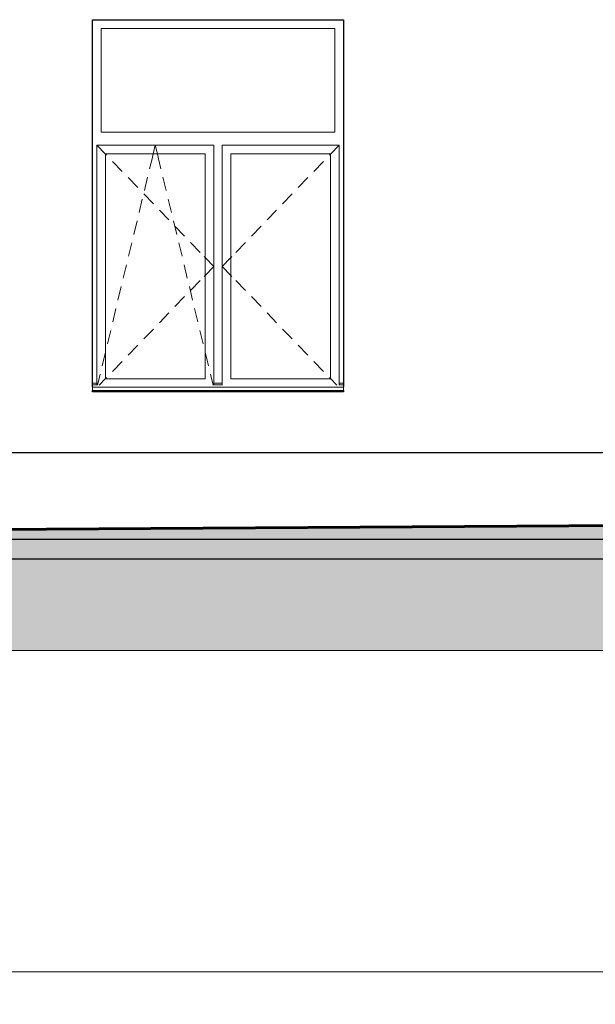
# Model space of a CAD drawing. Header units: millimetres. Extents: x -28821 to 130709, y -7627 to 10914.
# Tile 8 of 111: x -197 to 3130, y -2988 to 2700. Entities that reach past the tile are written whole.
import ezdxf

# ---------------------------------------------------------------- set-up
doc = ezdxf.new("R2010")
doc.units = ezdxf.units.MM
doc.header["$MEASUREMENT"] = 0
for name, color, linetype, lineweight in [('1 Молдинги_Ном._пера__41', 7, 'Continuous', 60), ('1_Цоколь_Ном._пера__21', 7, 'Continuous', 30), ('2D - Общий_Ном._пера__2', 8, 'Continuous', 15), ('2D - Общий_Ном._пера__74', 255, 'Continuous', 0), ('Конструктив - Стены Несущие_Ном._пера__21', 7, 'Continuous', 30), ('Окна Archicad_Ном._пера__1', 7, 'Continuous', 15), ('Окна Archicad_Ном._пера__21', 7, 'Continuous', 30), ('Размер - Общий_Ном._пера__1', 7, 'Continuous', 15)]:
    doc.layers.add(name, color=color, linetype=linetype, lineweight=lineweight)
for name, color, linetype in [('1_Цоколь', 7, 'Continuous'), ('Конструктив - Стены Несущие', 7, 'Continuous'), ('Окна Archicad', 7, 'Continuous'), ('Размер - Общий', 7, 'Continuous')]:
    doc.layers.add(name, color=color, linetype=linetype)
doc.styles.add('СГЕНЕРИР_СТИЛЬ_2', font='arial.ttf')
doc.dimstyles.new('СГЕНЕРИР_СТИЛЬ__1', dxfattribs={"dimtxt": 200, "dimasz": 190, "dimexe": 0.18, "dimexo": 0.0625, "dimgap": 0, "dimtad": 1, "dimtih": 1, "dimtoh": 1, "dimdec": 0, "dimzin": 0, "dimdsep": 46, "dimtxsty": 'СГЕНЕРИР_СТИЛЬ_2', "dimblk": 'ARROWHEAD_6', "dimblk1": 'ARROWHEAD_6', "dimblk2": 'ARROWHEAD_6', "dimcen": 0.09, "dimclrd": 7, "dimclre": 7, "dimclrt": 7, "dimazin": 0, "dimtfac": 1, "dimtdec": 4, "dimtmove": 0, "dimatfit": 3, "dimfxl": 1, "dimtolj": 1, "dimtzin": 0, "dimarcsym": 0})

# ---------------------------------------------------------------- blocks, each defined once
blk = doc.blocks.new('Элемент Разреза_8_1')
at = {"layer": 'Окна Archicad_Ном._пера__1', "color": 7, "linetype": 'Continuous', "lineweight": 15}
for p, q in [((274.3, 2650), (274.3, 2050)), ((1624.3, 2650), (274.3, 2650)), ((1624.3, 2050), (1624.3, 2650)), ((274.3, 2050), (1624.3, 2050)), ((249.3, 1925), (249.3, 1975)), ((249.3, 1975), (924.3, 1975)), ((249.3, 1975), (299.3, 1923.1)), ((574.7, 1925), (586.8, 1975)), ((598.8, 1925), (586.8, 1975)), ((924.3, 1975), (924.3, 1925)), ((974.3, 1925), (974.3, 1975)), ((974.3, 1975), (1649.3, 1975)), ((1649.3, 1975), (1599.3, 1923.1)), ((1649.3, 1975), (1649.3, 1925)), ((249.3, 625), (249.3, 1925)), ((299.3, 1925), (299.3, 625)), ((874.3, 1925), (299.3, 1925)), ((299.3, 1923.1), (304.8, 1917.4)), ((339.5, 1881.4), (395.1, 1823.8)), ((554, 1838.8), (568, 1897.2)), ((568, 1897.2), (574.7, 1925)), ((605.5, 1897.2), (598.8, 1925)), ((619.6, 1838.8), (605.5, 1897.2)), ((874.3, 625), (874.3, 1925)), ((924.3, 1925), (924.3, 625)), ((974.3, 625), (974.3, 1925)), ((1024.3, 1925), (1024.3, 625)), ((1599.3, 1925), (1024.3, 1925)), ((1559, 1881.4), (1503.5, 1823.8)), ((1599.3, 1923.1), (1593.8, 1917.4)), ((1599.3, 625), (1599.3, 1925)), ((1649.3, 1925), (1649.3, 625)), ((429.8, 1787.8), (485.3, 1730.3)), ((523.5, 1712.4), (542.2, 1790.2)), ((650.1, 1712.4), (631.3, 1790.2)), ((1468.8, 1787.8), (1413.3, 1730.3)), ((493, 1586), (511.8, 1663.8)), ((520, 1694.3), (575.5, 1636.7)), ((680.6, 1586), (661.8, 1663.8)), ((1378.6, 1694.3), (1323, 1636.7)), ((610.2, 1600.7), (665.8, 1543.1)), ((1288.3, 1600.7), (1232.8, 1543.1)), ((462.6, 1459.7), (481.3, 1537.4)), ((711, 1459.7), (692.3, 1537.4)), ((700.5, 1507.1), (756, 1449.5)), ((1198.1, 1507.1), (1142.6, 1449.5)), ((432.1, 1333.3), (450.8, 1411)), ((741.5, 1333.3), (722.7, 1411)), ((790.7, 1413.5), (846.2, 1355.9)), ((1107.9, 1413.5), (1052.3, 1355.9)), ((868.8, 1332.6), (874.3, 1326.9)), ((874.3, 1326.9), (924.3, 1275)), ((1024.3, 1326.9), (974.3, 1275)), ((1029.8, 1332.6), (1024.3, 1326.9)), ((401.6, 1206.9), (420.4, 1284.7)), ((772, 1206.9), (753.2, 1284.7)), ((874.3, 1223.1), (924.3, 1275)), ((1024.3, 1223.1), (974.3, 1275)), ((868.8, 1217.4), (874.3, 1223.1)), ((1029.8, 1217.4), (1024.3, 1223.1)), ((371.2, 1080.5), (389.9, 1158.3)), ((802.4, 1080.5), (783.7, 1158.3)), ((790.7, 1136.5), (846.2, 1194.1)), ((1107.9, 1136.5), (1052.3, 1194.1)), ((700.5, 1042.9), (756, 1100.5)), ((1198.1, 1042.9), (1142.6, 1100.5)), ((340.7, 954.1), (359.4, 1031.9)), ((832.9, 954.1), (814.1, 1031.9)), ((610.2, 949.3), (665.8, 1006.9)), ((1288.3, 949.3), (1232.8, 1006.9)), ((520, 855.7), (575.5, 913.3)), ((1378.6, 855.7), (1323, 913.3)), ((310.2, 827.8), (329, 905.5)), ((863.4, 827.8), (844.6, 905.5)), ((429.8, 762.2), (485.3, 819.7)), ((1468.8, 762.2), (1413.3, 819.7)), ((279.8, 701.4), (298.5, 779.2)), ((893.8, 701.4), (875.1, 779.2)), ((339.5, 668.6), (395.1, 726.2)), ((1559, 668.6), (1503.5, 726.2)), ((252.5, 588.5), (268, 652.8)), ((262.3, 588.5), (299.3, 626.9)), ((299.3, 626.9), (304.8, 632.6)), ((921, 588.5), (905.5, 652.8)), ((1599.3, 626.9), (1593.8, 632.6)), ((1636.3, 588.5), (1599.3, 626.9)), ((249.3, 600), (224.3, 600)), ((249.3, 590), (224.3, 590)), ((224.3, 580), (224.3, 578.1)), ((224.3, 578.1), (224.3, 558.1)), ((1674.3, 578.1), (224.3, 578.1)), ((249.3, 588.5), (249.3, 625)), ((299.3, 625), (874.3, 625)), ((924.3, 625), (924.3, 588.5)), ((974.3, 600), (924.3, 600)), ((974.3, 590), (924.3, 590)), ((974.3, 588.5), (974.3, 625)), ((1024.3, 625), (1599.3, 625)), ((1649.3, 625), (1649.3, 588.5)), ((1674.3, 600), (1649.3, 600)), ((1674.3, 590), (1649.3, 590)), ((1674.3, 580), (1674.3, 578.1)), ((1674.3, 578.1), (1674.3, 558.1)), ((1674.3, 558.1), (224.3, 558.1))]:
    blk.add_line(p, q, dxfattribs=at)
at = {"layer": 'Окна Archicad_Ном._пера__21', "color": 7, "linetype": 'Continuous', "lineweight": 30}
for p, q in [((224.3, 2700), (1674.3, 2700)), ((224.3, 580), (224.3, 2700)), ((1674.3, 2700), (1674.3, 580)), ((224.3, 550), (224.3, 558.1)), ((1674.3, 550), (224.3, 550)), ((1674.3, 558.1), (1674.3, 550))]:
    blk.add_line(p, q, dxfattribs=at)
blk = doc.blocks.new('Элемент Разреза_35_1')
at = {"layer": '1_Цоколь_Ном._пера__21', "color": 7, "linetype": 'Continuous', "lineweight": 30}
for p, q in [((-490.6, 200), (8136.9, 200)), ((-3862.6, -300), (8364.3, -300))]:
    blk.add_line(p, q, dxfattribs=at)
blk = doc.blocks.new('Элемент Разреза_72_1')
at = {"layer": 'Конструктив - Стены Несущие_Ном._пера__21', "color": 7, "linetype": 'Continuous', "lineweight": 30}
blk.add_line((-1196.1, -413.4), (1753.9, -413.4), dxfattribs=at)
blk = doc.blocks.new('Элемент Разреза_74_1')
at = {"layer": 'Конструктив - Стены Несущие_Ном._пера__21', "color": 7, "linetype": 'Continuous', "lineweight": 30}
for p, q in [((9051.6, -413.4), (9051.6, -300)), ((1753.9, -413.4), (8364.3, -413.4)), ((8394.3, -413.4), (9051.6, -413.4))]:
    blk.add_line(p, q, dxfattribs=at)
blk = doc.blocks.new('*D90')
at = {"layer": 'Размер - Общий_Ном._пера__1', "color": 7, "linetype": 'Continuous', "lineweight": 15, "transparency": 16777216}
for p, q in [((-24575.7, -2987.5), (-24575.7, -2612.5)), ((8724.3, -2987.5), (8724.3, -2612.5)), ((-24475.7, -2700), (-24675.7, -2900)), ((8624.3, -2900), (8824.3, -2700)), ((-24725.7, -2800), (-24575.7, -2800)), ((-24575.7, -2800), (8724.3, -2800)), ((8724.3, -2800), (8874.3, -2800))]:
    blk.add_line(p, q, dxfattribs=at)
at = {"layer": 'Размер - Общий_Ном._пера__1', "color": 7, "lineweight": 15, "transparency": 16777216, "insert": (-8345.2, -2760), "char_height": 200, "attachment_point": 7, "style": 'СГЕНЕРИР_СТИЛЬ_2'}
blk.add_mtext('\\A1;33\\~300', dxfattribs=at)
blk = doc.blocks.new('ARROWHEAD_6')
at = {"color": 0, "linetype": 'Continuous', "lineweight": 0}
for p, q in [((-0.5, -0.5), (0.5, 0.5)), ((0, 0), (-1, 0))]:
    blk.add_line(p, q, dxfattribs=at)

msp = doc.modelspace()

# ---------------------------------------------------------------- hatches: boundary and pattern name
at = {"layer": '2D - Общий_Ном._пера__2', "linetype": 'Continuous', "lineweight": 15}
h = msp.add_hatch(dxfattribs=at)
h.set_pattern_fill('ГРУНТ_02_0001', color=8, style=0, pattern_type=2)
h.set_pattern_definition([(45, (0, 0), (-275.7716, 275.7716), []), (45, (-91.9, 91.9), (-551.543, 551.543), []), (45, (-183.85, 183.85), (-551.543, 551.543), []), (135, (-275.77, 275.77), (91.9239, 91.9239), [390, -390])])
h.paths.add_polyline_path([(-28162.5, -943.1), (-28162.5, -400), (-25175.7, -400), (8364.3, -190), (8369, -943.1)])

# ---------------------------------------------------------------- linework, layer by layer
at = {"layer": '1 Молдинги_Ном._пера__41', "color": 7, "linetype": 'Continuous', "lineweight": 60}
msp.add_line((8364.3, -190), (-25175.7, -400), dxfattribs=at)
at = {"layer": '2D - Общий_Ном._пера__74', "color": 255, "linetype": 'Continuous', "lineweight": 0, "flags": 128}
msp.add_lwpolyline([(-28162.5, -943.1), (-28162.5, -400), (-25175.7, -400), (8364.3, -190), (8369, -943.1)], close=True, dxfattribs=at)

# ---------------------------------------------------------------- block references
at = {"layer": '1_Цоколь', "lineweight": 0}
msp.add_blockref('Элемент Разреза_35_1', (0, 0), dxfattribs=at)
at = {"layer": 'Конструктив - Стены Несущие', "lineweight": 0}
for name in ['Элемент Разреза_74_1', 'Элемент Разреза_72_1']:
    msp.add_blockref(name, (0, 0), dxfattribs=at)
at = {"layer": 'Окна Archicad', "lineweight": 0}
msp.add_blockref('Элемент Разреза_8_1', (0, 0), dxfattribs=at)

# ---------------------------------------------------------------- dimensions: what is measured, and where the dimension line sits
at = {"layer": 'Размер - Общий', "color": 7, "linetype": 'Continuous', "lineweight": 15}
dim = msp.add_linear_dim(base=(8724.3, -2800), p1=(-24575.7, -2800), p2=(8724.3, -2800), dimstyle='СГЕНЕРИР_СТИЛЬ__1', dxfattribs=at)
dim.commit()
dim.dimension.update_dxf_attribs({"geometry": '*D90', "text_midpoint": (-7926, -2660), "dimtype": 160})

doc.saveas('drawing.dxf')
